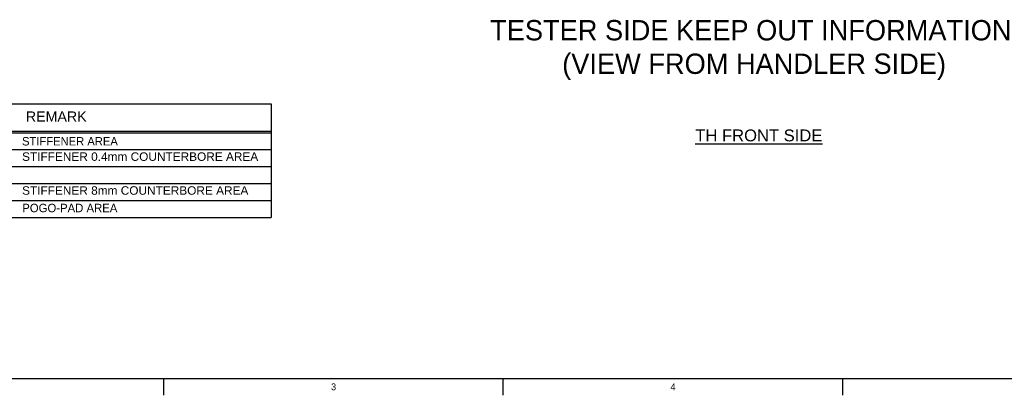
# Model space of a CAD drawing. Extents: x 0 to 826, y 15 to 621.
# Tile 2 of 27: x 178 to 468, y 15 to 126. Entities that reach past the tile are written whole.
import ezdxf
from ezdxf.enums import TextEntityAlignment as Align

# ---------------------------------------------------------------- set-up
doc = ezdxf.new("R2010")
doc.units = 0
for name, color, linetype in [('DEFAULT', 7, 'CONTINUOUS'), ('LAYER0$C$L0', 7, 'CONTINUOUS'), ('LAYER1$C$L1', 7, 'CONTINUOUS')]:
    doc.layers.add(name, color=color, linetype=linetype)
doc.styles.add('SEACAD_ARIAL', font='arial.ttf')
doc.styles.add('SEACAD_ARIAL_TTF', font='txt')

msp = doc.modelspace()

# ---------------------------------------------------------------- linework, layer by layer
at = {"layer": 'DEFAULT', "color": 7, "linetype": 'CONTINUOUS'}
for p, q in [((38.86716, 100.98508), (251.86716, 100.98508)), ((251.86716, 100.98508), (251.86716, 67.48508)), ((38.86716, 92.98508), (251.86716, 92.98508)), ((38.86716, 92.48508), (251.86716, 92.48508)), ((38.86716, 87.48508), (251.86716, 87.48508)), ((38.86716, 82.48508), (251.86716, 82.48508)), ((38.86716, 77.48508), (251.86716, 77.48508)), ((38.86716, 72.48508), (251.86716, 72.48508)), ((38.86716, 67.48508), (251.86716, 67.48508))]:
    msp.add_line(p, q, dxfattribs=at)
at = {"layer": 'LAYER0$C$L0', "color": 7, "linetype": 'CONTINUOUS'}
for p, q in [((20, 20), (821, 20)), ((220.25, 15), (220.25, 20)), ((320.375, 15), (320.375, 20)), ((420.5, 15), (420.5, 20))]:
    msp.add_line(p, q, dxfattribs=at)

# ---------------------------------------------------------------- texts
at = {"layer": 'DEFAULT', "color": 7, "linetype": 'CONTINUOUS'}
for s, height, style, p in [('TESTER SIDE KEEP OUT INFORMATION', 6, 'SEACAD_ARIAL_TTF', (316.50129, 125.73113)), ('(VIEW FROM HANDLER SIDE)', 6, 'SEACAD_ARIAL_TTF', (337.76216, 115.83983)), ('REMARK', 3, 'SEACAD_ARIAL', (179.5401, 98.77566)), ('%%uTH FRONT SIDE', 3.5, 'SEACAD_ARIAL', (377.02897, 93.43906)), ('STIFFENER AREA', 2.4694444, 'SEACAD_ARIAL_TTF', (178.4137, 91.19358)), ('STIFFENER 0.4mm COUNTERBORE AREA', 2.5, 'SEACAD_ARIAL', (178.42891, 86.68582)), ('STIFFENER 8mm COUNTERBORE AREA', 2.5, 'SEACAD_ARIAL', (178.42891, 76.68582)), ('POGO-PAD AREA', 2.5, 'SEACAD_ARIAL_TTF', (178.48029, 71.52108))]:
    msp.add_text(s, height=height, dxfattribs=dict(at, style=style)).set_placement(p, align=Align.TOP_LEFT)
at = {"layer": 'LAYER1$C$L1', "color": 7, "linetype": 'CONTINUOUS', "style": 'SEACAD_ARIAL_TTF'}
for s, p in [('3', (269.5799, 18.49999)), ('4', (369.7049, 18.49999))]:
    msp.add_text(s, height=2, dxfattribs=at).set_placement(p, align=Align.TOP_LEFT)

doc.saveas('drawing.dxf')
